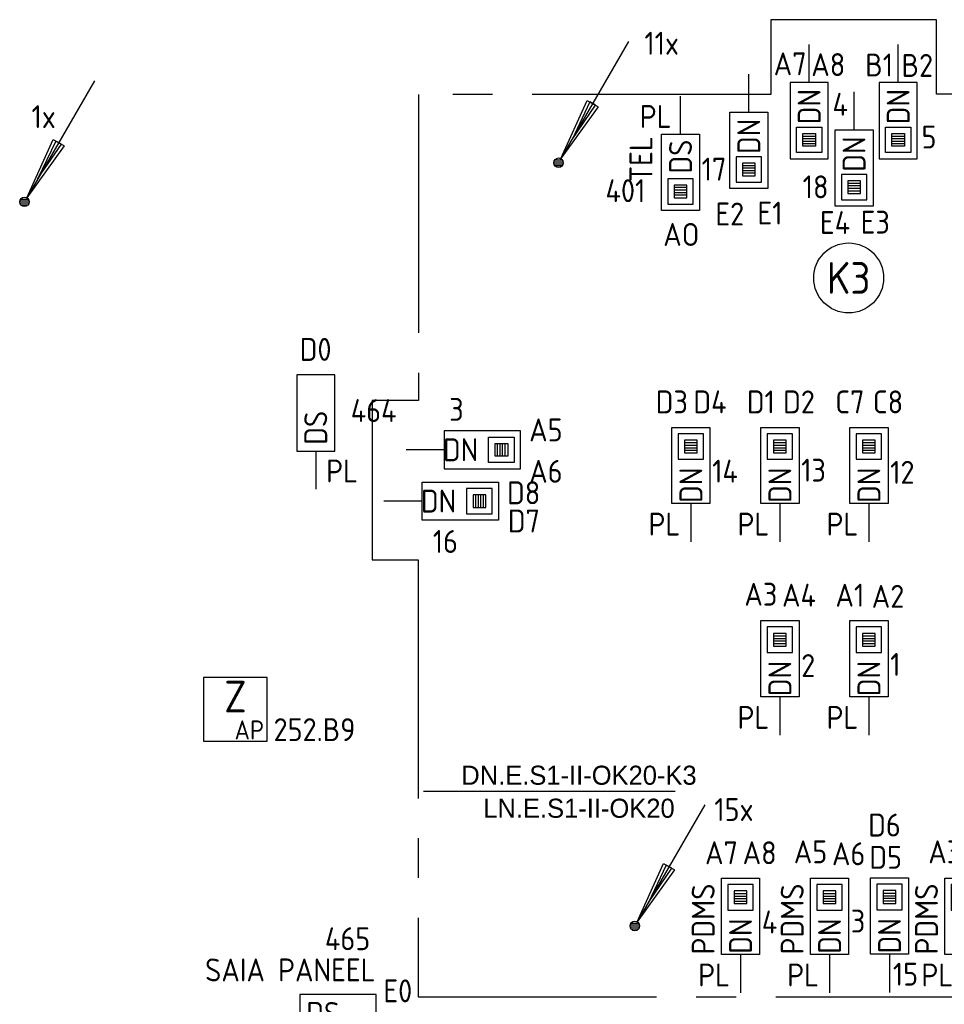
# Model space of a CAD drawing. Header units: millimetres. Extents: x 2288 to 47276, y -13790 to 63657.
# Tile 16 of 26: x 30262 to 37534, y 15884 to 23625. Entities that reach past the tile are written whole.
import ezdxf
from ezdxf.enums import TextEntityAlignment as Align

# ---------------------------------------------------------------- set-up
doc = ezdxf.new("R2010")
doc.units = ezdxf.units.MM
doc.header["$LTSCALE"] = 100
doc.linetypes.add('B0202', pattern=[28.125, 18.75, -3.125, 3.125, -3.125])
for name, color, linetype in [('EB6122--_ATTRIB', 2, 'Continuous'), ('EB6416--_ATTRIB', 1, 'Continuous'), ('EB6441--_ATTRIB', 2, 'Continuous'), ('EB6445--_ATTRIB', 2, 'Continuous'), ('EL6122--_AARD-NEN3134', 3, 'Continuous'), ('EL6416--_WIRELESS-Z', 1, 'Continuous'), ('EL6441--_DATACOM', 3, 'Continuous'), ('EL644104_LEIDING4', 2, 'B0202'), ('EL6445--_Datanet', 3, 'Continuous')]:
    doc.layers.add(name, color=color, linetype=linetype)
doc.styles.add('1_5', font='isocp.shx', dxfattribs={"height": 1.5})
doc.styles.add('1_8', font='ISO.shx', dxfattribs={"height": 1.8})
doc.styles.add('2_5', font='isocp.shx', dxfattribs={"height": 2.5})
doc.styles.add('BURO-025', font='burofont.shx', dxfattribs={"height": 2.5})
doc.styles.add('NORATT', font='isocp.shx')

# ---------------------------------------------------------------- blocks, each defined once
blk = doc.blocks.new('EA644501')
for p, q in [((-1.5, 6), (-1.5, 0)), ((1.5, 6), (-1.5, 6)), ((1.5, 0), (1.5, 6)), ((-1.5, 0), (1.5, 0))]:
    blk.add_line(p, q)
at = {"color": 2}
blk.add_line((0, 0), (0, -3), dxfattribs=at)
at = {"style": 'NORATT', "flags": 8}
for tag, p in [('NUMMERA', (-1.5, 8)), ('NUMMERB', (1.5, 8))]:
    blk.add_attdef(tag, text='', height=1.8, rotation=90, dxfattribs=at).set_placement(p, align=Align.MIDDLE_CENTER)
blk.add_attdef('CODE', text='', height=1.8, rotation=90, dxfattribs=at).set_placement((0, 0.5), align=Align.MIDDLE_LEFT)
at = {"style": 'NORATT', "flags": 9}
for tag, p in [('VERD', (0, 4)), ('PATCHSTR', (0, 4)), ('PANEEL', (0, 4)), ('NUMMER', (6, 3)), ('TYPE', (0, -2.5)), ('FABR', (0, -2.5)), ('PCODE', (0, -3)), ('PVERS', (0, -3)), ('PDATE', (0, -3))]:
    blk.add_attdef(tag, text='', height=1.8, dxfattribs=at).set_placement(p, align=Align.BOTTOM_LEFT)
at = {"color": 1, "style": 'NORATT', "flags": 9}
blk.add_attdef('HOOGTE', text='', height=1.8, dxfattribs=at).set_placement((-3, 2), align=Align.BOTTOM_LEFT)
at = {"style": 'NORATT', "flags": 9}
for tag, p in [('NUMMERAP', (8, 1.5)), ('NUMMERBP', (8, -1.5))]:
    blk.add_attdef(tag, text='', height=1.8, dxfattribs=at).set_placement(p, align=Align.MIDDLE_CENTER)
blk = doc.blocks.new('ES3134')
at = {"color": 0}
blk.add_circle((0, 0), 5.5, dxfattribs=at)
at = {"color": 0, "style": 'NORATT', "flags": 8}
blk.add_attdef('CODE', text='', height=2.5, dxfattribs=at).set_placement((0, 0), align=Align.MIDDLE)
blk.add_attdef('M_CODE', text='', height=1.8, dxfattribs=at).set_placement((0, 0), align=Align.MIDDLE_CENTER)
blk = doc.blocks.new('EA644502')
for p, q in [((-1.5, 6), (-1.5, 0)), ((1.5, 6), (-1.5, 6)), ((1.5, 0), (1.5, 6)), ((-1.5, 0), (1.5, 0))]:
    blk.add_line(p, q)
at = {"color": 1}
for p, q in [((-1, 5.5), (1, 5.5)), ((-1, 3.5), (-1, 5.5)), ((1, 5.5), (1, 3.5)), ((-0.5, 5), (0.5, 5)), ((-0.5, 4), (-0.5, 5)), ((0.5, 4.8), (-0.5, 4.8)), ((0.5, 5), (0.5, 4)), ((0.5, 4.6), (-0.5, 4.6)), ((0.5, 4.4), (-0.5, 4.4)), ((0.5, 4.2), (-0.5, 4.2)), ((0.5, 4), (-0.5, 4)), ((1, 3.5), (-1, 3.5))]:
    blk.add_line(p, q, dxfattribs=at)
at = {"color": 2}
blk.add_line((0, 0), (0, -3), dxfattribs=at)
at = {"style": 'NORATT', "flags": 8}
for tag, p in [('NUMMERA', (-1.5, 8)), ('NUMMERB', (1.5, 8))]:
    blk.add_attdef(tag, text='', height=1.8, rotation=90, dxfattribs=at).set_placement(p, align=Align.MIDDLE_CENTER)
blk.add_attdef('CODE', text='', height=1.8, rotation=90, dxfattribs=at).set_placement((0, 0.5), align=Align.MIDDLE_LEFT)
at = {"style": 'NORATT', "flags": 9}
for tag, p in [('VERD', (0, 4)), ('PATCHSTR', (0, 4)), ('PANEEL', (0, 4)), ('NUMMER', (6, 3)), ('HOOGTE', (-3, 2)), ('TYPE', (0, -2.5)), ('FABR', (0, -2.5)), ('PCODE', (0, -3)), ('PVERS', (0, -3)), ('PDATE', (0, -3))]:
    blk.add_attdef(tag, text='', height=1.8, dxfattribs=at).set_placement(p, align=Align.BOTTOM_LEFT)
for tag, p in [('NUMMERAP', (8, 1.5)), ('NUMMERBP', (8, -1.5))]:
    blk.add_attdef(tag, text='', height=1.8, dxfattribs=at).set_placement(p, align=Align.MIDDLE_CENTER)
blk = doc.blocks.new('EA600123')
at = {"linetype": 'Continuous'}
for p, q in [((5.5, 9.526), (0.188, 0.325)), ((-0.367, 0.075), (0.367, 0.075)), ((-0.3, 0.225), (0.3, 0.225)), ((-0.367, -0.075), (0.367, -0.075)), ((-0.3, -0.225), (0.3, -0.225))]:
    blk.add_line(p, q, dxfattribs=at)
for points in [[(3.121, 4.405), (0.188, 0.325), (2.254, 4.905)], [(2.471, 4.78), (1.063, 1.84), (2.904, 4.53)]]:
    blk.add_lwpolyline(points, close=True, dxfattribs=at)
blk.add_circle((0, 0), 0.375, dxfattribs=at)
at = {"linetype": 'Continuous', "style": 'NORATT', "flags": 8}
blk.add_attdef('KBTALB', (5, 5), '', height=1.8, dxfattribs=at)
at = {"style": 'NORATT'}
for tag, flags, p in [('CODE', 9, (0, 3)), ('M_CODE', 8, (0, 0))]:
    blk.add_attdef(tag, text='', height=1.8, dxfattribs=dict(at, flags=flags)).set_placement(p, align=Align.MIDDLE_CENTER)
at = {"linetype": 'Continuous', "style": 'NORATT', "flags": 9}
for tag, p in [('PCODE', (1.25, 0)), ('PVERS', (1.25, -2)), ('PDATE', (1.25, -4))]:
    blk.add_attdef(tag, text='', height=1.8, dxfattribs=at).set_placement(p, align=Align.MIDDLE_LEFT)
blk = doc.blocks.new('Wrls-Zender')
blk.add_lwpolyline([(-2.5, -2.5), (2.5, -2.5), (2.5, 2.5), (-2.5, 2.5)], close=True)
at = {"style": '2_5'}
blk.add_text('Z', height=2.5, dxfattribs=at).set_placement((0, 1), align=Align.MIDDLE_CENTER)
at = {"style": '1_5'}
blk.add_text('AP', height=1.5, dxfattribs=at).set_placement((2.25, -2.375), align=Align.RIGHT)
at = {"style": '1_8', "flags": 8}
blk.add_attdef('ADRES', (3, -2.5), '', height=1.8, dxfattribs=at)
at = {"style": '1_8', "flags": 9}
blk.add_attdef('M_CODE', text='', height=1.8, dxfattribs=at).set_placement((-2.5, -4.5), align=Align.MIDDLE_LEFT)

msp = doc.modelspace()

# ---------------------------------------------------------------- linework, layer by layer
at = {"layer": 'EL644104_LEIDING4', "linetype": 'ByBlock'}
msp.add_line((33437.6, 17558.7, -600), (35417.3, 17558.7, -600), dxfattribs=at)
at = {"layer": 'EL644104_LEIDING4', "color": 90, "linetype": 'B0202', "elevation": -600}
msp.add_lwpolyline([(33395.9, 15942.1), (40661.4, 15942.1), (40661.4, 23040.1), (37473.1, 23040.1), (37473.1, 23587.1), (37473.1, 23625), (36168.9, 23625), (36168.9, 23037.1), (33399.4, 23037.1), (33399.4, 20631), (33033.1, 20631), (33033.1, 19377.1), (33395.9, 19377.1), (33395.9, 15942.1)], dxfattribs=at)

# ---------------------------------------------------------------- block references
at = {"layer": 'EL6122--_AARD-NEN3134'}
ref = msp.add_blockref('ES3134', (36781.5, 21594.5), dxfattribs=dict(at, xscale=50, yscale=50, zscale=50, rotation=180))
ref.add_attrib('CODE', 'K3', dxfattribs={"layer": 'EB6122--_ATTRIB', "color": 2, "height": 250, "style": 'NORATT', "flags": 8}).set_placement((36781.5, 21594.5), align=Align.MIDDLE)
at = {"layer": 'EL6416--_WIRELESS-Z'}
ref = msp.add_blockref('Wrls-Zender', (31959.2, 18203.1), dxfattribs=dict(at, xscale=100, yscale=100, zscale=100))
ref.add_attrib('ADRES', '252.B9', (32259.2, 17953.1), dxfattribs={"layer": 'EB6416--_ATTRIB', "color": 1, "height": 180, "style": 'NORATT', "flags": 8})
at = {"layer": 'EL6441--_DATACOM'}
ref = msp.add_blockref('EA600123', (34500, 22500.3), dxfattribs=dict(at, xscale=100, yscale=100, zscale=100))
ref.add_attrib('KBTALB', '11x', (35175, 23350), dxfattribs={"layer": 'EB6441--_ATTRIB', "color": 1, "linetype": 'Continuous', "height": 180, "style": 'NORATT', "flags": 8})
ref = msp.add_blockref('EA600123', (30300, 22192.5), dxfattribs=dict(at, xscale=100, yscale=100, zscale=100))
ref.add_attrib('KBTALB', '1x', (30355.5, 22772.6), dxfattribs={"layer": 'EB6441--_ATTRIB', "color": 1, "linetype": 'Continuous', "height": 180, "style": 'NORATT', "flags": 8})
ref = msp.add_blockref('EA600123', (35100, 16499.7), dxfattribs=dict(at, xscale=100, yscale=100, zscale=100))
ref.add_attrib('KBTALB', '15x', (35725, 17325), dxfattribs={"layer": 'EB6441--_ATTRIB', "color": 1, "linetype": 'Continuous', "height": 180, "style": 'NORATT', "flags": 8})
at = {"layer": 'EL6445--_Datanet'}
ref = msp.add_blockref('EA644502', (36471.2, 23130.5), dxfattribs=dict(at, xscale=100, yscale=100, zscale=100, rotation=180))
ref.add_attrib('CODE', 'DN', dxfattribs={"layer": 'EB6445--_ATTRIB', "color": 1, "height": 180, "rotation": -270, "style": 'NORATT', "flags": 8}).set_placement((36471.2, 23080.5), align=Align.MIDDLE_RIGHT)
ref.add_attrib('NUMMERA', 'A7', dxfattribs={"layer": 'EB6445--_ATTRIB', "color": 1, "height": 180, "style": 'NORATT', "flags": 8}).set_placement((36321.2, 23278.3), align=Align.MIDDLE_CENTER)
ref.add_attrib('NUMMERB', 'A8', dxfattribs={"layer": 'EB6445--_ATTRIB', "color": 1, "height": 180, "style": 'NORATT', "flags": 8}).set_placement((36621.2, 23271.9), align=Align.MIDDLE_CENTER)
ref.add_attrib('TYPE', '4', dxfattribs={"layer": 'EB6445--_ATTRIB', "color": 1, "height": 180, "style": 'NORATT', "flags": 8}).set_placement((36654.4, 22815.6), align=Align.BOTTOM_LEFT)
ref = msp.add_blockref('EA644502', (37171.2, 23130.5), dxfattribs=dict(at, xscale=100, yscale=100, zscale=100, rotation=180))
ref.add_attrib('CODE', 'DN', dxfattribs={"layer": 'EB6445--_ATTRIB', "color": 1, "height": 180, "rotation": -270, "style": 'NORATT', "flags": 8}).set_placement((37171.2, 23080.5), align=Align.MIDDLE_RIGHT)
ref.add_attrib('NUMMERA', 'B1', dxfattribs={"layer": 'EB6445--_ATTRIB', "color": 1, "height": 180, "style": 'NORATT', "flags": 8}).set_placement((37021.2, 23268.7), align=Align.MIDDLE_CENTER)
ref.add_attrib('NUMMERB', 'B2', dxfattribs={"layer": 'EB6445--_ATTRIB', "color": 1, "height": 180, "style": 'NORATT', "flags": 8}).set_placement((37321.2, 23265.4), align=Align.MIDDLE_CENTER)
ref.add_attrib('TYPE', '5', dxfattribs={"layer": 'EB6445--_ATTRIB', "color": 1, "height": 180, "style": 'NORATT', "flags": 8}).set_placement((37354.4, 22558.4), align=Align.BOTTOM_LEFT)
ref = msp.add_blockref('EA644502', (35996.5, 22897.1), dxfattribs=dict(at, xscale=-100, yscale=100, zscale=100, rotation=180))
ref.add_attrib('CODE', 'DN', dxfattribs={"layer": 'EB6445--_ATTRIB', "color": 1, "height": 180, "rotation": 90, "style": 'NORATT', "flags": 8}).set_placement((35996.5, 22847.1), align=Align.MIDDLE_RIGHT)
ref.add_attrib('NUMMERA', 'E1', dxfattribs={"layer": 'EB6445--_ATTRIB', "color": 1, "height": 180, "style": 'NORATT', "flags": 8}).set_placement((36163.1, 22104.6), align=Align.MIDDLE_CENTER)
ref.add_attrib('NUMMERB', 'E2', dxfattribs={"layer": 'EB6445--_ATTRIB', "color": 1, "height": 180, "style": 'NORATT', "flags": 8}).set_placement((35846.5, 22097.1), align=Align.MIDDLE_CENTER)
ref.add_attrib('TYPE', '17', dxfattribs={"layer": 'EB6445--_ATTRIB', "color": 1, "height": 180, "style": 'NORATT', "flags": 8}).set_placement((35625.8, 22305.8), align=Align.BOTTOM_LEFT)
ref = msp.add_blockref('EA644502', (35459.2, 22725), dxfattribs=dict(at, xscale=-100, yscale=100, zscale=100, rotation=180))
ref.add_attrib('CODE', 'DS', dxfattribs={"layer": 'EB6445--_ATTRIB', "color": 1, "height": 180, "rotation": 90, "style": 'NORATT', "flags": 8}).set_placement((35459.2, 22682.1), align=Align.MIDDLE_RIGHT)
ref.add_attrib('NUMMERA', 'AO', dxfattribs={"layer": 'EB6445--_ATTRIB', "color": 1, "height": 180, "style": 'NORATT', "flags": 8}).set_placement((35465.6, 21936.3), align=Align.MIDDLE_CENTER)
ref.add_attrib('PATCHSTR', 'TEL', dxfattribs={"layer": 'EB6445--_ATTRIB', "color": 1, "height": 180, "rotation": 90, "style": 'NORATT', "flags": 8}).set_placement((35292.3, 22348.2), align=Align.BOTTOM_LEFT)
ref.add_attrib('HOOGTE', 'PL', dxfattribs={"layer": 'EB6445--_ATTRIB', "color": 1, "height": 180, "style": 'NORATT', "flags": 8}).set_placement((35138.7, 22720.3), align=Align.BOTTOM_LEFT)
ref.add_attrib('TYPE', '401', dxfattribs={"layer": 'EB6445--_ATTRIB', "color": 1, "height": 180, "style": 'NORATT', "flags": 8}).set_placement((34869.2, 22136.5), align=Align.BOTTOM_LEFT)
ref = msp.add_blockref('EA644502', (36824.2, 22758.1), dxfattribs=dict(at, xscale=-100, yscale=100, zscale=100, rotation=180))
ref.add_attrib('CODE', 'DN', dxfattribs={"layer": 'EB6445--_ATTRIB', "color": 1, "height": 180, "rotation": 90, "style": 'NORATT', "flags": 8}).set_placement((36824.2, 22708.1), align=Align.MIDDLE_RIGHT)
ref.add_attrib('NUMMERA', 'E3', dxfattribs={"layer": 'EB6445--_ATTRIB', "color": 1, "height": 180, "style": 'NORATT', "flags": 8}).set_placement((36990.8, 22033.1), align=Align.MIDDLE_CENTER)
ref.add_attrib('NUMMERB', 'E4', dxfattribs={"layer": 'EB6445--_ATTRIB', "color": 1, "height": 180, "style": 'NORATT', "flags": 8}).set_placement((36674.2, 22030.1), align=Align.MIDDLE_CENTER)
ref.add_attrib('TYPE', '18', dxfattribs={"layer": 'EB6445--_ATTRIB', "color": 1, "height": 180, "style": 'NORATT', "flags": 8}).set_placement((36420.1, 22166.7), align=Align.BOTTOM_LEFT)
ref = msp.add_blockref('EA644501', (32590.8, 20232.6), dxfattribs=dict(at, xscale=100, yscale=100, zscale=100))
ref.add_attrib('CODE', 'DS', dxfattribs={"layer": 'EB6445--_ATTRIB', "color": 1, "height": 180, "rotation": 90, "style": 'NORATT', "flags": 8}).set_placement((32590.8, 20282.6), align=Align.MIDDLE_LEFT)
ref.add_attrib('NUMMERA', 'D0', dxfattribs={"layer": 'EB6445--_ATTRIB', "color": 1, "height": 180, "style": 'NORATT', "flags": 8}).set_placement((32589.7, 21032.6), align=Align.MIDDLE_CENTER)
ref.add_attrib('VERD', ' PL', dxfattribs={"layer": 'EB6445--_ATTRIB', "color": 1, "height": 180, "style": 'NORATT', "flags": 8}).set_placement((32569.4, 19932.9), align=Align.BOTTOM_LEFT)
ref.add_attrib('TYPE', '464', dxfattribs={"layer": 'EB6445--_ATTRIB', "color": 1, "height": 180, "style": 'NORATT', "flags": 8}).set_placement((32865.8, 20407.6), align=Align.BOTTOM_LEFT)
ref = msp.add_blockref('EA644502', (35541, 19819.9), dxfattribs=dict(at, xscale=-100, yscale=100, zscale=100))
ref.add_attrib('CODE', 'DN', dxfattribs={"layer": 'EB6445--_ATTRIB', "color": 1, "height": 180, "rotation": -270, "style": 'NORATT', "flags": 8}).set_placement((35541, 20103.9), align=Align.MIDDLE_RIGHT)
ref.add_attrib('NUMMERA', 'D3', dxfattribs={"layer": 'EB6445--_ATTRIB', "color": 1, "height": 180, "style": 'NORATT', "flags": 8}).set_placement((35391, 20619.9), align=Align.MIDDLE_CENTER)
ref.add_attrib('NUMMERB', 'D4', dxfattribs={"layer": 'EB6445--_ATTRIB', "color": 1, "height": 180, "style": 'NORATT', "flags": 8}).set_placement((35691, 20619.9), align=Align.MIDDLE_CENTER)
ref.add_attrib('HOOGTE', 'PL', dxfattribs={"layer": 'EB6445--_ATTRIB', "color": 1, "height": 180, "style": 'NORATT', "flags": 8}).set_placement((35207.5, 19515.1), align=Align.BOTTOM_LEFT)
ref.add_attrib('TYPE', '14', dxfattribs={"layer": 'EB6445--_ATTRIB', "color": 1, "height": 180, "style": 'NORATT', "flags": 8}).set_placement((35708, 19931.5), align=Align.BOTTOM_LEFT)
ref = msp.add_blockref('EA644502', (36241, 19819.9), dxfattribs=dict(at, xscale=-100, yscale=100, zscale=100))
ref.add_attrib('CODE', 'DN', dxfattribs={"layer": 'EB6445--_ATTRIB', "color": 1, "height": 180, "rotation": -270, "style": 'NORATT', "flags": 8}).set_placement((36241, 20103.9), align=Align.MIDDLE_RIGHT)
ref.add_attrib('NUMMERA', 'D1', dxfattribs={"layer": 'EB6445--_ATTRIB', "color": 1, "height": 180, "style": 'NORATT', "flags": 8}).set_placement((36091, 20619.9), align=Align.MIDDLE_CENTER)
ref.add_attrib('NUMMERB', 'D2', dxfattribs={"layer": 'EB6445--_ATTRIB', "color": 1, "height": 180, "style": 'NORATT', "flags": 8}).set_placement((36391, 20619.9), align=Align.MIDDLE_CENTER)
ref.add_attrib('HOOGTE', 'PL', dxfattribs={"layer": 'EB6445--_ATTRIB', "color": 1, "height": 180, "style": 'NORATT', "flags": 8}).set_placement((35907.5, 19515.1), align=Align.BOTTOM_LEFT)
ref.add_attrib('TYPE', '13', dxfattribs={"layer": 'EB6445--_ATTRIB', "color": 1, "height": 180, "style": 'NORATT', "flags": 8}).set_placement((36408, 19938.9), align=Align.BOTTOM_LEFT)
ref = msp.add_blockref('EA644502', (36941, 19819.9), dxfattribs=dict(at, xscale=-100, yscale=100, zscale=100))
ref.add_attrib('CODE', 'DN', dxfattribs={"layer": 'EB6445--_ATTRIB', "color": 1, "height": 180, "rotation": -270, "style": 'NORATT', "flags": 8}).set_placement((36941, 20103.9), align=Align.MIDDLE_RIGHT)
ref.add_attrib('NUMMERA', 'C7', dxfattribs={"layer": 'EB6445--_ATTRIB', "color": 1, "height": 180, "style": 'NORATT', "flags": 8}).set_placement((36791, 20619.9), align=Align.MIDDLE_CENTER)
ref.add_attrib('NUMMERB', 'C8', dxfattribs={"layer": 'EB6445--_ATTRIB', "color": 1, "height": 180, "style": 'NORATT', "flags": 8}).set_placement((37091, 20619.9), align=Align.MIDDLE_CENTER)
ref.add_attrib('HOOGTE', 'PL', dxfattribs={"layer": 'EB6445--_ATTRIB', "color": 1, "height": 180, "style": 'NORATT', "flags": 8}).set_placement((36607.5, 19515.1), align=Align.BOTTOM_LEFT)
ref.add_attrib('TYPE', '12', dxfattribs={"layer": 'EB6445--_ATTRIB', "color": 1, "height": 180, "style": 'NORATT', "flags": 8}).set_placement((37108, 19922.4), align=Align.BOTTOM_LEFT)
ref = msp.add_blockref('EA644502', (33600.5, 20243.5), dxfattribs=dict(at, xscale=100, yscale=100, zscale=100, rotation=270))
ref.add_attrib('CODE', 'DN', dxfattribs={"layer": 'EB6445--_ATTRIB', "color": 1, "height": 180, "rotation": -360, "style": 'NORATT', "flags": 8}).set_placement((33869.1, 20243.5), align=Align.MIDDLE_RIGHT)
ref.add_attrib('NUMMERA', 'A5', dxfattribs={"layer": 'EB6445--_ATTRIB', "color": 1, "height": 180, "style": 'NORATT', "flags": 8}).set_placement((34400.5, 20399.7), align=Align.MIDDLE_CENTER)
ref.add_attrib('NUMMERB', 'A6', dxfattribs={"layer": 'EB6445--_ATTRIB', "color": 1, "height": 180, "style": 'NORATT', "flags": 8}).set_placement((34400.5, 20074.2), align=Align.MIDDLE_CENTER)
ref.add_attrib('TYPE', '3', dxfattribs={"layer": 'EB6445--_ATTRIB', "color": 1, "height": 180, "style": 'NORATT', "flags": 8}).set_placement((33640.6, 20417), align=Align.BOTTOM_LEFT)
ref = msp.add_blockref('EA644502', (33427.4, 19840), dxfattribs=dict(at, xscale=-100, yscale=100, zscale=100, rotation=270))
ref.add_attrib('CODE', 'DN', dxfattribs={"layer": 'EB6445--_ATTRIB', "color": 1, "height": 180, "style": 'NORATT', "flags": 8}).set_placement((33696, 19840), align=Align.MIDDLE_RIGHT)
ref.add_attrib('NUMMERA', 'D7', dxfattribs={"layer": 'EB6445--_ATTRIB', "color": 1, "height": 180, "style": 'NORATT', "flags": 8}).set_placement((34227.4, 19683.8), align=Align.MIDDLE_CENTER)
ref.add_attrib('NUMMERB', 'D8', dxfattribs={"layer": 'EB6445--_ATTRIB', "color": 1, "height": 180, "style": 'NORATT', "flags": 8}).set_placement((34226.1, 19905.4), align=Align.MIDDLE_CENTER)
ref.add_attrib('TYPE', '16', dxfattribs={"layer": 'EB6445--_ATTRIB', "color": 1, "height": 180, "style": 'NORATT', "flags": 8}).set_placement((33511, 19378.4), align=Align.BOTTOM_LEFT)
ref = msp.add_blockref('EA644502', (36241, 18300.2), dxfattribs=dict(at, xscale=-100, yscale=100, zscale=100))
ref.add_attrib('CODE', 'DN', dxfattribs={"layer": 'EB6445--_ATTRIB', "color": 1, "height": 180, "rotation": -270, "style": 'NORATT', "flags": 8}).set_placement((36241, 18584.2), align=Align.MIDDLE_RIGHT)
ref.add_attrib('NUMMERA', 'A3', dxfattribs={"layer": 'EB6445--_ATTRIB', "color": 1, "height": 180, "style": 'NORATT', "flags": 8}).set_placement((36091, 19107.7), align=Align.MIDDLE_CENTER)
ref.add_attrib('NUMMERB', 'A4', dxfattribs={"layer": 'EB6445--_ATTRIB', "color": 1, "height": 180, "style": 'NORATT', "flags": 8}).set_placement((36391, 19100.2), align=Align.MIDDLE_CENTER)
ref.add_attrib('HOOGTE', 'PL', dxfattribs={"layer": 'EB6445--_ATTRIB', "color": 1, "height": 180, "style": 'NORATT', "flags": 8}).set_placement((35907.5, 17995.4), align=Align.BOTTOM_LEFT)
ref.add_attrib('TYPE', '2', dxfattribs={"layer": 'EB6445--_ATTRIB', "color": 1, "height": 180, "style": 'NORATT', "flags": 8}).set_placement((36408, 18402.8), align=Align.BOTTOM_LEFT)
ref = msp.add_blockref('EA644502', (36941, 18300.2), dxfattribs=dict(at, xscale=-100, yscale=100, zscale=100))
ref.add_attrib('CODE', 'DN', dxfattribs={"layer": 'EB6445--_ATTRIB', "color": 1, "height": 180, "rotation": -270, "style": 'NORATT', "flags": 8}).set_placement((36941, 18584.2), align=Align.MIDDLE_RIGHT)
ref.add_attrib('NUMMERA', 'A1', dxfattribs={"layer": 'EB6445--_ATTRIB', "color": 1, "height": 180, "style": 'NORATT', "flags": 8}).set_placement((36791, 19100.2), align=Align.MIDDLE_CENTER)
ref.add_attrib('NUMMERB', 'A2', dxfattribs={"layer": 'EB6445--_ATTRIB', "color": 1, "height": 180, "style": 'NORATT', "flags": 8}).set_placement((37091, 19091.2), align=Align.MIDDLE_CENTER)
ref.add_attrib('HOOGTE', 'PL', dxfattribs={"layer": 'EB6445--_ATTRIB', "color": 1, "height": 180, "style": 'NORATT', "flags": 8}).set_placement((36607.5, 17995.4), align=Align.BOTTOM_LEFT)
ref.add_attrib('TYPE', '1', dxfattribs={"layer": 'EB6445--_ATTRIB', "color": 1, "height": 180, "style": 'NORATT', "flags": 8}).set_placement((37108, 18411.8), align=Align.BOTTOM_LEFT)
ref = msp.add_blockref('EA644502', (37103, 16277.3), dxfattribs=dict(at, xscale=-100, yscale=100, zscale=100))
ref.add_attrib('CODE', 'DN', dxfattribs={"layer": 'EB6445--_ATTRIB', "color": 1, "height": 180, "rotation": 90, "style": 'NORATT', "flags": 8}).set_placement((37103, 16561.3), align=Align.MIDDLE_RIGHT)
ref.add_attrib('NUMMERA', 'D5', dxfattribs={"layer": 'EB6445--_ATTRIB', "color": 1, "height": 180, "style": 'NORATT', "flags": 8}).set_placement((37072.7, 17039.3), align=Align.MIDDLE_CENTER)
ref.add_attrib('NUMMERB', 'D6', dxfattribs={"layer": 'EB6445--_ATTRIB', "color": 1, "height": 180, "style": 'NORATT', "flags": 8}).set_placement((37063.1, 17292.9), align=Align.MIDDLE_CENTER)
ref.add_attrib('TYPE', '15', dxfattribs={"layer": 'EB6445--_ATTRIB', "color": 1, "height": 180, "style": 'NORATT', "flags": 8}).set_placement((37129.2, 15976.7), align=Align.BOTTOM_LEFT)
ref = msp.add_blockref('EA644502', (35931.5, 16275), dxfattribs=dict(at, xscale=-100, yscale=100, zscale=100))
ref.add_attrib('CODE', 'DN', dxfattribs={"layer": 'EB6445--_ATTRIB', "color": 1, "height": 180, "rotation": 90, "style": 'NORATT', "flags": 8}).set_placement((35931.5, 16559), align=Align.MIDDLE_RIGHT)
ref.add_attrib('NUMMERA', 'A7', dxfattribs={"layer": 'EB6445--_ATTRIB', "color": 1, "height": 180, "style": 'NORATT', "flags": 8}).set_placement((35781.5, 17075), align=Align.MIDDLE_CENTER)
ref.add_attrib('NUMMERB', 'A8', dxfattribs={"layer": 'EB6445--_ATTRIB', "color": 1, "height": 180, "style": 'NORATT', "flags": 8}).set_placement((36081.5, 17075), align=Align.MIDDLE_CENTER)
ref.add_attrib('PATCHSTR', 'PDMS', dxfattribs={"layer": 'EB6445--_ATTRIB', "color": 1, "height": 180, "rotation": 90, "style": 'NORATT', "flags": 8}).set_placement((35781.5, 16275), align=Align.BOTTOM_LEFT)
ref.add_attrib('HOOGTE', 'PL', dxfattribs={"layer": 'EB6445--_ATTRIB', "color": 1, "height": 180, "style": 'NORATT', "flags": 8}).set_placement((35598, 15970.2), align=Align.BOTTOM_LEFT)
ref.add_attrib('TYPE', '4', dxfattribs={"layer": 'EB6445--_ATTRIB', "color": 1, "height": 180, "style": 'NORATT', "flags": 8}).set_placement((36098.5, 16386.6), align=Align.BOTTOM_LEFT)
ref = msp.add_blockref('EA644502', (36631.5, 16275), dxfattribs=dict(at, xscale=-100, yscale=100, zscale=100))
ref.add_attrib('CODE', 'DN', dxfattribs={"layer": 'EB6445--_ATTRIB', "color": 1, "height": 180, "rotation": 90, "style": 'NORATT', "flags": 8}).set_placement((36631.5, 16559), align=Align.MIDDLE_RIGHT)
ref.add_attrib('NUMMERA', 'A5', dxfattribs={"layer": 'EB6445--_ATTRIB', "color": 1, "height": 180, "style": 'NORATT', "flags": 8}).set_placement((36481.5, 17082.5), align=Align.MIDDLE_CENTER)
ref.add_attrib('NUMMERB', 'A6', dxfattribs={"layer": 'EB6445--_ATTRIB', "color": 1, "height": 180, "style": 'NORATT', "flags": 8}).set_placement((36781.5, 17066.9), align=Align.MIDDLE_CENTER)
ref.add_attrib('PATCHSTR', 'PDMS', dxfattribs={"layer": 'EB6445--_ATTRIB', "color": 1, "height": 180, "rotation": 90, "style": 'NORATT', "flags": 8}).set_placement((36481.5, 16275), align=Align.BOTTOM_LEFT)
ref.add_attrib('HOOGTE', 'PL', dxfattribs={"layer": 'EB6445--_ATTRIB', "color": 1, "height": 180, "style": 'NORATT', "flags": 8}).set_placement((36298, 15970.2), align=Align.BOTTOM_LEFT)
ref.add_attrib('TYPE', '3', dxfattribs={"layer": 'EB6445--_ATTRIB', "color": 1, "height": 180, "style": 'NORATT', "flags": 8}).set_placement((36798.5, 16394), align=Align.BOTTOM_LEFT)
ref = msp.add_blockref('EA644502', (37687.3, 16275), dxfattribs=dict(at, xscale=-100, yscale=100, zscale=100))
ref.add_attrib('CODE', 'DN', dxfattribs={"layer": 'EB6445--_ATTRIB', "color": 1, "height": 180, "rotation": 90, "style": 'NORATT', "flags": 8}).set_placement((37687.3, 16559), align=Align.MIDDLE_RIGHT)
ref.add_attrib('NUMMERA', 'A3', dxfattribs={"layer": 'EB6445--_ATTRIB', "color": 1, "height": 180, "style": 'NORATT', "flags": 8}).set_placement((37537.3, 17082.5), align=Align.MIDDLE_CENTER)
ref.add_attrib('NUMMERB', 'A4', dxfattribs={"layer": 'EB6445--_ATTRIB', "color": 1, "height": 180, "style": 'NORATT', "flags": 8}).set_placement((37837.3, 17075), align=Align.MIDDLE_CENTER)
ref.add_attrib('PATCHSTR', 'PDMS', dxfattribs={"layer": 'EB6445--_ATTRIB', "color": 1, "height": 180, "rotation": 90, "style": 'NORATT', "flags": 8}).set_placement((37537.3, 16275), align=Align.BOTTOM_LEFT)
ref.add_attrib('HOOGTE', 'PL', dxfattribs={"layer": 'EB6445--_ATTRIB', "color": 1, "height": 180, "style": 'NORATT', "flags": 8}).set_placement((37353.8, 15970.2), align=Align.BOTTOM_LEFT)
ref.add_attrib('TYPE', '2', dxfattribs={"layer": 'EB6445--_ATTRIB', "color": 1, "height": 180, "style": 'NORATT', "flags": 8}).set_placement((37854.3, 16377.5), align=Align.BOTTOM_LEFT)
ref = msp.add_blockref('EA644501', (32466, 15811.9), dxfattribs=dict(at, xscale=100, yscale=100, zscale=100, rotation=270))
ref.add_attrib('CODE', 'DS', dxfattribs={"layer": 'EB6445--_ATTRIB', "color": 1, "height": 180, "style": 'NORATT', "flags": 8}).set_placement((32516, 15811.9), align=Align.MIDDLE_LEFT)
ref.add_attrib('NUMMERA', 'E0', dxfattribs={"layer": 'EB6445--_ATTRIB', "color": 1, "height": 180, "style": 'NORATT', "flags": 8}).set_placement((33236.1, 15989), align=Align.MIDDLE_CENTER)
ref.add_attrib('PATCHSTR', '  SAIA PANEEL', dxfattribs={"layer": 'EB6445--_ATTRIB', "color": 1, "height": 180, "style": 'NORATT', "flags": 8}).set_placement((31514.7, 16009.8), align=Align.BOTTOM_LEFT)
ref.add_attrib('VERD', ' PL', dxfattribs={"layer": 'EB6445--_ATTRIB', "color": 1, "height": 180, "style": 'NORATT', "flags": 8}).set_placement((32072.6, 15524.1), align=Align.BOTTOM_LEFT)
ref.add_attrib('TYPE', '465', dxfattribs={"layer": 'EB6445--_ATTRIB', "color": 1, "height": 180, "style": 'NORATT', "flags": 8}).set_placement((32841, 16399.1), align=Align.MIDDLE_CENTER)

# ---------------------------------------------------------------- texts
at = {"layer": 'EL6445--_Datanet', "char_height": 150, "width": 3894.842, "attachment_point": 5, "style": 'BURO-025'}
for s, insert in [('{\\C2;DN.E.S1-II-OK20-K3}', (34660.8, 17683.7, 400)), ('{\\C2;LN.E.S1-II-OK20}', (34660.8, 17424, 400))]:
    msp.add_mtext(s, dxfattribs=dict(at, insert=insert))

doc.saveas('drawing.dxf')
